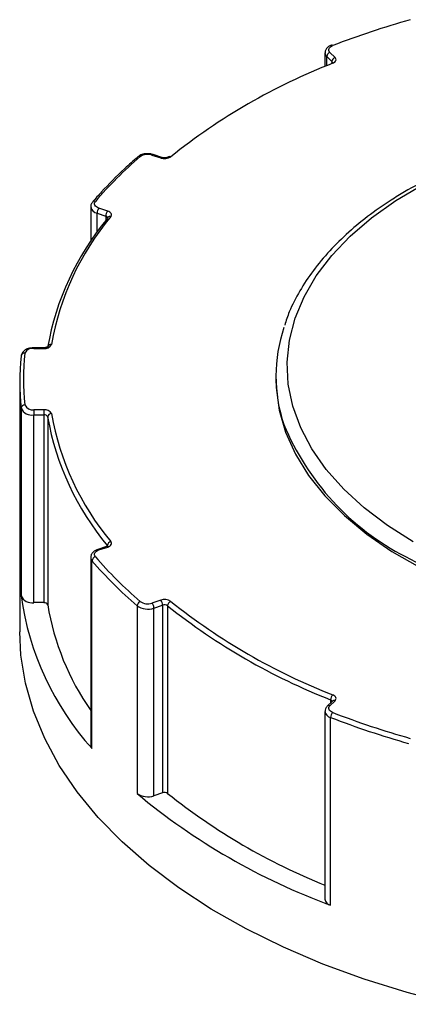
# Model space of a CAD drawing. Header units: inches. Extents: x 0 to 44, y 0 to 34.
# Tile 3 of 7: x 31.6 to 32.8, y 27.7 to 30.8. Entities that reach past the tile are written whole.
import ezdxf

# ---------------------------------------------------------------- set-up
doc = ezdxf.new("R2010")
doc.units = ezdxf.units.IN
doc.header["$LTSCALE"] = 4
doc.header["$MEASUREMENT"] = 0

msp = doc.modelspace()

# ---------------------------------------------------------------- linework, layer by layer
for p, q in [((32.5497, 30.6646), (32.5497, 30.6225)), ((32.581, 30.6505), (32.5652, 30.6663)), ((32.555, 30.6533), (32.5708, 30.6375)), ((32.555, 30.6247), (32.555, 30.6533)), ((32.5708, 30.6375), (32.5708, 30.6342)), ((32.0106, 30.3461), (32.038, 30.337)), ((32.0417, 30.3386), (32.0144, 30.3477)), ((31.8197, 30.1849), (31.8197, 30.077)), ((31.8726, 30.1717), (31.8453, 30.1808)), ((31.8394, 30.1653), (31.8667, 30.1561)), ((31.8394, 30.1052), (31.8394, 30.1653)), ((31.8667, 30.1561), (31.8667, 30.1413)), ((31.873, 30.1519), (31.873, 30.1519)), ((31.6739, 29.7456), (31.6423, 29.7456)), ((31.6423, 29.7434), (31.6423, 29.7456)), ((31.6423, 29.7434), (31.6739, 29.7434)), ((31.6739, 29.7434), (31.6739, 29.7456)), ((32.3967, 29.6572), (32.3967, 29.648)), ((31.5984, 29.6383), (31.5984, 28.8604)), ((31.603, 29.5573), (31.603, 28.9722)), ((31.6739, 29.5525), (31.6423, 29.5525)), ((31.6423, 29.5525), (31.6423, 29.5361)), ((31.6423, 29.5361), (31.6739, 29.5361)), ((31.6423, 28.951), (31.6423, 29.5361)), ((31.6739, 29.5525), (31.6739, 29.5361)), ((31.6739, 29.5361), (31.6739, 28.951)), ((31.6856, 29.5298), (31.6856, 28.9448)), ((31.8689, 29.1258), (31.8415, 29.1167)), ((31.8715, 29.1293), (31.8715, 29.127)), ((31.8453, 29.1152), (31.8726, 29.1243)), ((31.8197, 29.0917), (31.8197, 28.5066)), ((31.8237, 28.4966), (31.8237, 29.0817)), ((31.6739, 28.951), (31.6423, 28.951)), ((31.9641, 28.9413), (31.9641, 28.3563)), ((32.038, 28.9589), (32.0106, 28.9498)), ((32.0165, 28.9343), (32.0439, 28.9434)), ((32.0439, 28.9434), (32.0439, 28.3583)), ((32.0594, 28.9414), (32.0594, 28.3563)), ((32.0165, 28.3492), (32.0165, 28.9343)), ((32.5727, 28.6441), (32.5569, 28.6283)), ((32.5652, 28.6296), (32.581, 28.6454)), ((32.5674, 28.6482), (32.5674, 28.6388)), ((32.5728, 28.6443), (32.5727, 28.6441)), ((32.5497, 28.612), (32.5497, 28.027)), ((32.5673, 28.0081), (32.5673, 28.5931)), ((32.0439, 28.3583), (32.0165, 28.3492))]:
    msp.add_line(p, q)
at = {"flags": 128}
for points in [[(32.5652, 30.6663), (32.5631, 30.669), (32.5618, 30.6719), (32.5616, 30.6749), (32.5623, 30.6779), (32.5639, 30.6807), (32.5665, 30.6833), (32.5698, 30.6856), (32.5738, 30.6875)], [(32.5742, 30.6325), (32.5775, 30.6342), (32.5802, 30.6361), (32.5823, 30.6384), (32.5836, 30.6408), (32.5842, 30.6433), (32.5839, 30.6458), (32.5829, 30.6482), (32.581, 30.6505)], [(32.8249, 29.1409), (32.7444, 29.1918), (32.6719, 29.2465), (32.6082, 29.3048), (32.5537, 29.3661), (32.5088, 29.43), (32.474, 29.4959), (32.4494, 29.5633), (32.4352, 29.6318), (32.4317, 29.7006), (32.4388, 29.7694), (32.4564, 29.8376), (32.4844, 29.9046), (32.5227, 29.9699), (32.5708, 30.0329), (32.6284, 30.0933), (32.6951, 30.1504), (32.7703, 30.204), (32.8535, 30.2534)], [(31.8453, 30.1808), (31.841, 30.1825), (31.8375, 30.1847), (31.8346, 30.1872), (31.8327, 30.19), (31.8316, 30.1929), (31.8316, 30.1959), (31.8325, 30.1988), (31.8343, 30.2016)], [(31.8822, 30.1541), (31.8837, 30.1565), (31.8844, 30.159), (31.8843, 30.1615), (31.8833, 30.164), (31.8816, 30.1663), (31.8792, 30.1684), (31.8762, 30.1702), (31.8726, 30.1717)], [(32.3967, 29.648), (32.3974, 29.6216), (32.4069, 29.5514), (32.427, 29.482), (32.4577, 29.4139), (32.4987, 29.3476), (32.5496, 29.2837), (32.6102, 29.2226), (32.6799, 29.1649), (32.7581, 29.1109), (32.8443, 29.0612)], [(31.8726, 29.1243), (31.8762, 29.1257), (31.8792, 29.1275), (31.8816, 29.1296), (31.8833, 29.132), (31.8843, 29.1344), (31.8844, 29.1369), (31.8837, 29.1394), (31.8822, 29.1418)], [(31.8343, 29.0943), (31.8325, 29.0971), (31.8316, 29.1001), (31.8316, 29.1031), (31.8327, 29.106), (31.8346, 29.1088), (31.8375, 29.1113), (31.841, 29.1134), (31.8453, 29.1152)], [(32.8003, 29.0947), (32.8943, 29.0452), (32.9959, 29.001), (33.1041, 28.9623), (33.218, 28.9295), (33.3367, 28.903), (33.4591, 28.8829), (33.5842, 28.8694), (33.711, 28.8626), (33.8383, 28.8626), (33.965, 28.8694), (34.0901, 28.8829), (34.2125, 28.903), (34.3312, 28.9295), (34.4451, 28.9623), (34.5534, 29.001), (34.6549, 29.0452), (34.749, 29.0947)], [(32.9443, 27.6991), (32.8055, 27.7355), (32.6714, 27.7775), (32.5428, 27.8247), (32.4202, 27.8771), (32.3043, 27.9342), (32.1955, 27.9959), (32.0945, 28.0619), (32.0018, 28.1318), (31.9178, 28.2052), (31.8429, 28.2819), (31.7775, 28.3614), (31.7218, 28.4433), (31.6763, 28.5274), (31.641, 28.613), (31.6163, 28.6998), (31.6021, 28.7875), (31.5984, 28.8604)], [(32.581, 28.6454), (32.5829, 28.6477), (32.5839, 28.6502), (32.5842, 28.6527), (32.5836, 28.6552), (32.5823, 28.6576), (32.5802, 28.6598), (32.5775, 28.6618), (32.5742, 28.6634)], [(32.5738, 28.6084), (32.5698, 28.6103), (32.5665, 28.6126), (32.5639, 28.6152), (32.5623, 28.6181), (32.5616, 28.621), (32.5618, 28.624), (32.5631, 28.6269), (32.5652, 28.6296)]]:
    msp.add_lwpolyline(points, dxfattribs=at)
for centre, radius, start, end in [((33.5949, 28.0268), 2.8499, 105.8707, 110.9954), ((32.5658, 30.6652), 0.0161, 182.2484, 227.8191), ((32.57, 30.6521), 0.015, 108.3694, 175.4659), ((32.5706, 30.6847), 0.00429, 40.6609, 103.3972), ((33.2902, 28.8089), 1.9592, 111.4379, 128.5567), ((32.5709, 30.6295), 0.00449, 42.6523, 104.8469), ((32.5858, 30.6363), 0.015, 108.3694, 175.4659), ((32.5676, 30.6339), 0.00484, 2.2873, 47.7778), ((32.8387, 29.3367), 1.3255, 130.7271, 139.2667), ((31.9706, 30.3346), 0.00739, 63.6085, 126.8667), ((31.9971, 30.3078), 0.0406, 70.5724, 124.7915), ((32.0137, 30.3439), 0.0038, 80.5242, 144.8209), ((32.0496, 30.3702), 0.0352, 250.7415, 303.7613), ((32.0411, 30.3348), 0.00382, 80.997, 144.7443), ((32.0658, 30.3346), 0.00721, 62.4663, 124.086), ((31.8313, 30.1938), 0.00836, 69.0394, 135.7017), ((31.8434, 30.189), 0.0241, 189.7816, 260.319), ((31.8639, 30.1648), 0.0245, 139.3605, 179.0461), ((31.8912, 30.1557), 0.0245, 139.3605, 179.0461), ((32.5257, 29.6003), 0.8528, 140.0963, 170.1068), ((32.5328, 29.6102), 0.848, 140.0963, 170.1068), ((31.8651, 30.1484), 0.00796, 20.5406, 78.0229), ((31.8786, 30.1475), 0.00711, 142.0626, 181.2197), ((31.8793, 30.1461), 0.00856, 70.1047, 137.4305), ((32.8674, 29.6572), 0.4706, 161.2656, 198.637), ((31.6381, 29.7183), 0.0254, 80.5031, 156.3402), ((31.6773, 29.7654), 0.0222, 261.0159, 334.6243), ((31.6959, 29.7454), 0.0106, 81.9105, 162.348), ((32.3254, 29.6383), 0.727, 173.6019, 186.3981), ((31.6133, 29.7182), 0.0104, 82.1435, 173.8319), ((32.3333, 29.648), 0.7231, 173.6019, 186.3981), ((31.6143, 29.556), 0.0114, 87.5152, 173.582), ((31.6363, 29.5719), 0.0363, 203.6598, 279.4969), ((31.6381, 29.5776), 0.0254, 203.6598, 279.4969), ((31.6773, 29.5306), 0.0222, 25.3757, 98.9841), ((31.6756, 29.5251), 0.0111, 25.3757, 98.9841), ((31.6971, 29.5286), 0.0115, 88.5768, 173.5849), ((32.5257, 29.6764), 0.8528, 189.8932, 219.9037), ((32.5328, 29.6858), 0.848, 189.8932, 219.9037), ((33.1711, 29.8156), 0.8107, 202.3895, 242.7791), ((31.8695, 29.1221), 0.0038, 35.1828, 99.4527), ((31.8857, 29.128), 0.0142, 103.9636, 174.8696), ((31.8681, 29.1264), 0.00449, 0.8785, 40.8715), ((31.8381, 29.0804), 0.0144, 105.1796, 175.03), ((32.8387, 29.9593), 1.3255, 220.7333, 229.2729), ((31.8422, 29.113), 0.0038, 35.1745, 99.5041), ((31.8349, 29.092), 0.0152, 181.2857, 222.9135), ((32.8336, 29.9513), 1.3327, 220.7333, 229.2729), ((32.4826, 29.0914), 0.8876, 187.7172, 222.0797), ((31.6363, 28.9868), 0.0363, 203.6598, 279.4969), ((31.6756, 28.94), 0.0111, 25.3757, 98.9841), ((32.4888, 29.0785), 0.8142, 189.456, 214.7379), ((31.9797, 28.9402), 0.0156, 111.6746, 175.9286), ((31.9972, 28.989), 0.0581, 235.2085, 289.4276), ((31.9971, 28.9881), 0.0406, 235.2085, 289.4276), ((31.992, 28.9339), 0.0245, 0.9539, 40.6395), ((32.0496, 28.9258), 0.0352, 56.2387, 109.2585), ((32.0194, 28.943), 0.0245, 0.9539, 40.6395), ((32.0497, 28.9268), 0.0176, 56.2387, 109.2585), ((32.0753, 28.9403), 0.0159, 112.9982, 176.1141), ((33.2875, 30.4821), 1.9703, 231.4433, 248.5621), ((33.2902, 30.487), 1.9592, 231.4433, 248.5621), ((32.589, 28.6476), 0.0217, 133.3106, 178.5521), ((32.5654, 28.6411), 0.00736, 20.5594, 74.0155), ((32.5779, 28.6381), 0.00794, 66.632, 130.9578), ((32.572, 28.6151), 0.0225, 186.9635, 257.7259), ((32.5621, 28.6224), 0.00794, 66.6301, 130.9865), ((32.5896, 28.5926), 0.0224, 134.976, 178.6999), ((33.5949, 31.2692), 2.8499, 249.0046, 254.1293), ((33.5939, 31.2684), 2.8655, 249.0046, 254.1293), ((31.8349, 28.507), 0.0152, 181.1515, 222.9189), ((32.0497, 28.3417), 0.0176, 56.2387, 109.2585), ((33.2716, 29.9246), 2.0419, 230.1832, 249.8222), ((31.9972, 28.4039), 0.0581, 235.2085, 289.4276), ((33.282, 29.8891), 1.9606, 231.4231, 248.0688), ((32.5721, 28.0301), 0.0226, 188.0712, 257.5851)]:
    msp.add_arc(centre, radius, start, end)
for points, knots in [([(32.5696, 30.6889), (32.5666, 30.6875), (32.56, 30.6845), (32.5532, 30.6773), (32.5496, 30.6698), (32.5501, 30.6656), (32.5502, 30.6645)], [0, 0, 0, 0, 0.2762461, 0.6147995, 0.902931, 1, 1, 1, 1]), ([(32.5728, 30.6357), (32.5727, 30.6356), (32.5726, 30.6355), (32.5712, 30.6345), (32.57, 30.634), (32.5697, 30.6338)], [0, 0, 0, 0, 0.403389, 0.841611, 1, 1, 1, 1]), ([(35.1287, 29.8085), (35.1286, 29.8088), (35.123, 29.8315), (35.1034, 29.8755), (35.0693, 29.94), (35.0251, 30.0023), (34.9725, 30.0623), (34.9115, 30.1196), (34.8426, 30.1736), (34.7663, 30.224), (34.6832, 30.2704), (34.5938, 30.3125), (34.4989, 30.3501), (34.399, 30.3829), (34.2948, 30.4107), (34.1872, 30.4334), (34.0768, 30.4507), (33.9643, 30.4626), (33.8505, 30.469), (33.7363, 30.4699), (33.6223, 30.4653), (33.5093, 30.4552), (33.3981, 30.4396), (33.2895, 30.4187), (33.1842, 30.3926), (33.0828, 30.3615), (32.9862, 30.3254), (32.8937, 30.2846), (32.8371, 30.2535), (32.8084, 30.2377)], [0, 0, 0, 0, 0.000578, 0.03814, 0.075898, 0.113882, 0.152077, 0.190437, 0.228907, 0.267441, 0.306001, 0.344559, 0.383103, 0.421628, 0.460132, 0.498618, 0.537088, 0.575546, 0.613996, 0.652442, 0.690889, 0.729341, 0.7678, 0.806273, 0.844763, 0.883275, 0.921811, 0.960376, 1, 1, 1, 1]), ([(31.9662, 30.3405), (31.9524, 30.3282), (31.9123, 30.2928), (31.8656, 30.2456), (31.8346, 30.2103), (31.8254, 30.1997)], [0, 0, 0, 0, 0.269491, 0.781243, 1, 1, 1, 1]), ([(31.9931, 30.35), (31.992, 30.35), (31.9859, 30.3502), (31.9759, 30.3472), (31.9692, 30.3426), (31.9662, 30.3405)], [0, 0, 0, 0, 0.104545, 0.593278, 1, 1, 1, 1]), ([(32.0144, 30.3477), (32.0112, 30.3486), (32.0044, 30.3505), (31.997, 30.3502), (31.9931, 30.35)], [0, 0, 0, 0, 0.467533, 1, 1, 1, 1]), ([(32.0616, 30.3405), (32.0612, 30.3401), (32.0603, 30.3395), (32.0573, 30.3383), (32.0534, 30.3375), (32.0486, 30.3372), (32.0445, 30.3377), (32.0425, 30.3384), (32.0417, 30.3386)], [0, 0, 0, 0, 0.157739, 0.319239, 0.496168, 0.688492, 0.887711, 1, 1, 1, 1]), ([(32.8084, 30.2377), (32.7942, 30.2293), (32.7531, 30.2049), (32.6902, 30.1615), (32.6227, 30.1065), (32.5632, 30.0481), (32.5121, 29.9868), (32.4702, 29.9231), (32.4405, 29.8661), (32.4287, 29.83), (32.4242, 29.8164)], [0, 0, 0, 0, 0.074147, 0.214824, 0.355565, 0.496212, 0.636612, 0.776567, 0.915858, 1, 1, 1, 1]), ([(31.8254, 30.1997), (31.8233, 30.1969), (31.82, 30.1924), (31.8201, 30.1869), (31.8201, 30.1849)], [0, 0, 0, 0, 0.6284797, 1, 1, 1, 1]), ([(31.6423, 29.7456), (31.6389, 29.7454), (31.6305, 29.745), (31.6184, 29.741), (31.6088, 29.7339), (31.6041, 29.7263), (31.6033, 29.7216), (31.603, 29.7202)], [0, 0, 0, 0, 0.180931, 0.450801, 0.702108, 0.909209, 1, 1, 1, 1]), ([(31.6861, 29.7491), (31.686, 29.749), (31.6858, 29.7488), (31.6839, 29.7475), (31.6809, 29.7464), (31.6773, 29.7457), (31.6748, 29.7456), (31.6739, 29.7456)], [0, 0, 0, 0, 0.207446, 0.412526, 0.61938, 0.846665, 1, 1, 1, 1]), ([(31.8729, 29.1279), (31.873, 29.128), (31.8731, 29.1282), (31.8723, 29.1273), (31.8706, 29.1264), (31.8693, 29.126), (31.8689, 29.1258)], [0, 0, 0, 0, 0.132049, 0.491005, 0.8559, 1, 1, 1, 1]), ([(31.8415, 29.1167), (31.8385, 29.1155), (31.8316, 29.1127), (31.8241, 29.1058), (31.8198, 29.0979), (31.8201, 29.0932), (31.8202, 29.0917)], [0, 0, 0, 0, 0.258861, 0.590391, 0.867398, 1, 1, 1, 1]), ([(32.5569, 28.6283), (32.5547, 28.6257), (32.5507, 28.6211), (32.5502, 28.6151), (32.55, 28.6125)], [0, 0, 0, 0, 0.562626, 1, 1, 1, 1])]:
    msp.add_open_spline(points, degree=3, knots=knots)

doc.saveas('drawing.dxf')
